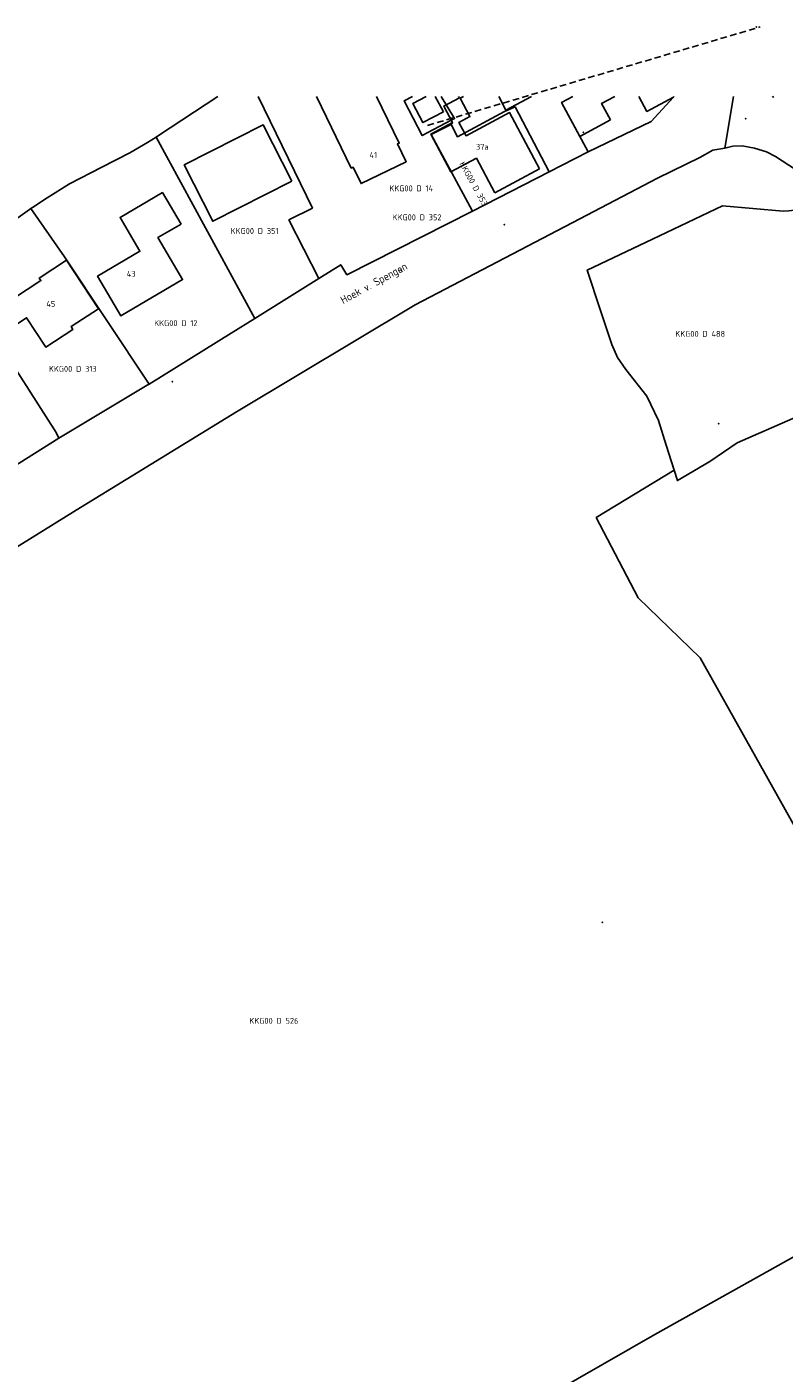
# Model space of a CAD drawing. Extents: x 122000 to 123017, y 463500 to 464011.
# Tile 11 of 13: x 122555 to 122670, y 463806 to 464011. Entities that reach past the tile are written whole.
import ezdxf
from ezdxf.enums import TextEntityAlignment as Align

# ---------------------------------------------------------------- set-up
doc = ezdxf.new("R2010")
doc.units = 0
doc.header["$LTSCALE"] = 4
doc.linetypes.add('STIPPELFIJN', pattern=[0.375, 0.25, -0.125])
doc.layers.get('0').update_dxf_attribs({"linetype": 'CONTINUOUS'})
for name, color, linetype in [('BIJPIJL', 8, 'STIPPELFIJN'), ('BOUWT01', 1, 'CONTINUOUS'), ('BOUWT11', 7, 'CONTINUOUS'), ('G01', 3, 'CONTINUOUS'), ('G04', 7, 'CONTINUOUS'), ('TEK-D01', 7, 'CONTINUOUS'), ('TEK-D02', 7, 'CONTINUOUS'), ('TEK-D06', 7, 'CONTINUOUS')]:
    doc.layers.add(name, color=color, linetype=linetype)
doc.styles.add('ISO', font='ISO')
doc.styles.get("Standard").update_dxf_attribs({"font": 'ISO'})

# ---------------------------------------------------------------- blocks, each defined once
blk = doc.blocks.new('PERC')
at = {"color": 0}
blk.add_point((50, 15), dxfattribs=at)
at = {"color": 0, "style": 'ISO'}
blk.add_attdef('PERC', (50.6, 15), '', height=0.9, dxfattribs=at)

msp = doc.modelspace()

# ---------------------------------------------------------------- linework, layer by layer
at = {"layer": 'BIJPIJL', "linetype": 'STIPPELFIJN'}
msp.add_line((122615.855, 463995.585), (122666.455, 464010.585), dxfattribs=at)
at = {"layer": 'BOUWT01'}
for points in [[(122598.927, 464000), (122604.218, 463989.088), (122604.51, 463989.23), (122605.716, 463986.742), (122612.57, 463990.065), (122611.256, 463992.773), (122611.533, 463992.907), (122608.093, 464000)], [(122615.649, 464000), (122613.606, 463998.928), (122615.135, 463996.013), (122618.247, 463997.646)], [(122618.247, 463997.646), (122617.012, 464000)], [(122626.671, 464000), (122627.761, 463997.908), (122631.681, 464000)], [(122637.923, 464000), (122636.231, 463999.097), (122639.035, 463993.917)], [(122644.319, 464000), (122642.332, 463998.945), (122643.69, 463996.436)], [(122653.189, 464000), (122653.239, 463999.905), (122649.212, 463997.724), (122648.003, 464000)], [(122620.678, 463999.799), (122618.296, 463998.528), (122619.627, 463996.032), (122616.342, 463994.279), (122619.407, 463988.534), (122623.282, 463990.601), (122626.086, 463985.346)], [(122632.895, 463988.978), (122628.328, 463997.539), (122621.701, 463994.004), (122620.616, 463996.038), (122622.273, 463996.922), (122620.778, 463999.725)], [(122643.69, 463996.436), (122639.035, 463993.917)], [(122595.189, 463987.106), (122590.841, 463995.675), (122578.816, 463989.573), (122583.165, 463981.004), (122595.189, 463987.106)], [(122626.086, 463985.346), (122632.895, 463988.978)], [(122578.326, 463980.554), (122575.506, 463985.365), (122569.046, 463981.579), (122572.069, 463976.422), (122565.625, 463972.645), (122569.161, 463966.612), (122578.558, 463972.12), (122574.819, 463978.498), (122578.326, 463980.554)], [(122552.852, 463969.238), (122550.871, 463972.251), (122546.988, 463969.698), (122550.895, 463963.719), (122554.829, 463966.29), (122557.745, 463961.828), (122561.877, 463964.528), (122561.602, 463964.946), (122565.788, 463967.681), (122560.916, 463975.084), (122556.763, 463972.351), (122557.022, 463971.958), (122552.852, 463969.238)]]:
    msp.add_lwpolyline(points, dxfattribs=at)
at = {"layer": 'BOUWT11'}
for points in [[(122620.571, 464000), (122620.678, 463999.799)], [(122621.294, 464000), (122620.778, 463999.725)]]:
    msp.add_lwpolyline(points, dxfattribs=at)
at = {"layer": 'G01'}
for points in [[(122590.09, 464000), (122598.312, 463982.995), (122594.745, 463981.206), (122599.284, 463972.287)], [(122613.566, 464000), (122612.271, 463999.321), (122615.036, 463994.045), (122619.45, 463996.363)], [(122617.923, 464000), (122619.955, 463996.628), (122619.45, 463996.363)], [(122626.666, 464000), (122627.805, 463997.809)], [(122637.923, 464000), (122636.231, 463999.097), (122640.303, 463991.574)], [(122640.303, 463991.574), (122649.869, 463996.166), (122653.239, 463999.905), (122653.354, 464000)], [(122661.048, 463992.101), (122662.413, 464000)], [(122668.285, 464000), (122668.353, 463999.897), (122668.516, 464000)], [(122619.43, 463995.729), (122620.386, 463993.869), (122627.546, 463997.695), (122627.805, 463997.809)], [(122627.805, 463997.809), (122629.153, 463998.404), (122634.323, 463988.503)], [(122622.67, 463982.519), (122616.366, 463994.185), (122619.43, 463995.729)], [(122619.43, 463995.729), (122619.627, 463996.032), (122619.45, 463996.363)], [(122574.552, 463993.812), (122589.54, 463966.192)], [(122434.821, 463867.517), (122438.63, 463868.578), (122443.823, 463870.575), (122456.074, 463876.2), (122481.795, 463889.361), (122500.491, 463899.745), (122520.42, 463911.016), (122545.188, 463926.337), (122562.363, 463937.011), (122586.777, 463951.961), (122613.979, 463968.258), (122639, 463981.377), (122650.832, 463987.555), (122657.26, 463990.69), (122659.271, 463991.844), (122661.048, 463992.101)], [(122661.048, 463992.101), (122662.275, 463992.413), (122663.7, 463992.498), (122665.596, 463992.129), (122667.389, 463991.586), (122668.806, 463990.871), (122675.012, 463986.807), (122677.575, 463988.281), (122686.345, 463993.245)], [(122634.323, 463988.503), (122640.303, 463991.574)], [(122622.67, 463982.519), (122634.323, 463988.503)], [(122573.466, 463956.214), (122560.606, 463975.56), (122555.479, 463982.918)], [(122599.284, 463972.287), (122602.622, 463974.375), (122603.581, 463972.84), (122622.67, 463982.519)], [(122669.969, 463982.538), (122660.715, 463983.319), (122650.082, 463978.266), (122640.151, 463973.571), (122642.119, 463967.54), (122643.86, 463962.211), (122644.736, 463960.273), (122646.016, 463958.44), (122649.203, 463954.344), (122650.977, 463950.653), (122652.157, 463946.913), (122653.362, 463943.104)], [(122673.224, 463983.119), (122672.434, 463982.861), (122671.624, 463982.677), (122670.8, 463982.569), (122669.969, 463982.538)], [(122589.54, 463966.192), (122599.284, 463972.287)], [(122546.069, 463969.441), (122549.689, 463963.828), (122559.35, 463948.81), (122559.751, 463947.989)], [(122573.466, 463956.214), (122585.949, 463963.946), (122589.54, 463966.192)], [(122559.751, 463947.989), (122573.201, 463956.051)], [(122573.201, 463956.051), (122573.466, 463956.214)], [(122653.362, 463943.104), (122653.868, 463941.505), (122658.804, 463944.413), (122662.961, 463947.239), (122675.81, 463952.876), (122675.858, 463952.897)], [(122517.758, 463923.57), (122523.083, 463927.214), (122529.317, 463930.9), (122536.248, 463934.254), (122544.741, 463938.867), (122553.715, 463944.176), (122559.751, 463947.989)], [(122653.362, 463943.104), (122641.502, 463935.886), (122647.877, 463923.641), (122657.3, 463914.513), (122676.861, 463879.638), (122692.08, 463887.85), (122703.229, 463893.827), (122731.379, 463909.101)], [(122435.787, 463691.822), (122474.437, 463713.426), (122532.232, 463745.384), (122568.544, 463765.637), (122619.278, 463793.642), (122650.419, 463811.474), (122677.71, 463826.744), (122710.256, 463845.186), (122724.3, 463852.742), (122756.081, 463869.642)]]:
    msp.add_lwpolyline(points, dxfattribs=at)
at = {"layer": 'G04'}
for points in [[(122574.552, 463993.812), (122574.902, 463994.031), (122583.916, 464000)], [(122555.479, 463982.918), (122555.743, 463983.102), (122557.956, 463984.582), (122561.339, 463986.669), (122566.294, 463989.22), (122570.527, 463991.426), (122573.233, 463992.988), (122574.552, 463993.812)], [(122544.725, 463974.481), (122545.202, 463974.84), (122547.511, 463976.721), (122553.123, 463981.27), (122555.285, 463982.782)], [(122555.285, 463982.782), (122555.479, 463982.918)]]:
    msp.add_lwpolyline(points, dxfattribs=at)

# ---------------------------------------------------------------- block references
at = {"layer": 'TEK-D01'}
ref = msp.add_blockref('PERC', (122615.855, 463995.585), dxfattribs=at)
ref.add_attrib('PERC', 'KKG00 D 14', dxfattribs={"layer": '0', "color": 0, "height": 0.9, "style": 'ISO'}).set_placement((122613.355, 463986.001), align=Align.MIDDLE)
ref = msp.add_blockref('PERC', (122614.236, 463981.592), dxfattribs=at)
ref.add_attrib('PERC', 'KKG00 D 352', dxfattribs={"layer": '0', "color": 0, "height": 0.9, "style": 'ISO'}).set_placement((122614.236, 463981.592), align=Align.MIDDLE)
ref = msp.add_blockref('PERC', (122589.519, 463979.517), dxfattribs=at)
ref.add_attrib('PERC', 'KKG00 D 351', dxfattribs={"layer": '0', "color": 0, "height": 0.9, "style": 'ISO'}).set_placement((122589.519, 463979.517), align=Align.MIDDLE)
ref = msp.add_blockref('PERC', (122622.847, 463986.696), dxfattribs=dict(at, rotation=298.871017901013))
ref.add_attrib('PERC', 'KKG00 D 353', dxfattribs={"layer": '0', "color": 0, "height": 0.9, "rotation": 298.87102, "style": 'ISO'}).set_placement((122622.847, 463986.696), align=Align.MIDDLE)
ref = msp.add_blockref('PERC', (122577.544, 463965.482), dxfattribs=at)
ref.add_attrib('PERC', 'KKG00 D 12', dxfattribs={"layer": '0', "color": 0, "height": 0.9, "style": 'ISO'}).set_placement((122577.544, 463965.482), align=Align.MIDDLE)
ref = msp.add_blockref('PERC', (122657.327, 463963.847), dxfattribs=at)
ref.add_attrib('PERC', 'KKG00 D 488', dxfattribs={"layer": '0', "color": 0, "height": 0.9, "style": 'ISO'}).set_placement((122657.327, 463963.847), align=Align.MIDDLE)
ref = msp.add_blockref('PERC', (122561.856, 463958.518), dxfattribs=at)
ref.add_attrib('PERC', 'KKG00 D 313', dxfattribs={"layer": '0', "color": 0, "height": 0.9, "style": 'ISO'}).set_placement((122561.856, 463958.518), align=Align.MIDDLE)
ref = msp.add_blockref('PERC', (122527.029, 463941.581), dxfattribs=at)
ref.add_attrib('PERC', 'KKG00 D 494', dxfattribs={"layer": '0', "color": 0, "height": 0.9, "style": 'ISO'}).set_placement((122527.029, 463941.581), align=Align.MIDDLE)
ref = msp.add_blockref('PERC', (122592.457, 463859.249), dxfattribs=at)
ref.add_attrib('PERC', 'KKG00 D 526', dxfattribs={"layer": '0', "color": 0, "height": 0.9, "style": 'ISO'}).set_placement((122592.457, 463859.249), align=Align.MIDDLE)

# ---------------------------------------------------------------- texts
at = {"layer": 'TEK-D02', "style": 'ISO'}
for s, p in [('37a', (122623.202, 463991.607)), ('41', (122607.009, 463990.355)), ('43', (122570.07, 463972.272)), ('45', (122557.838, 463967.684))]:
    msp.add_text(s, height=0.9, dxfattribs=at).set_placement(p, align=Align.BOTTOM_LEFT)
at = {"layer": 'TEK-D06'}
msp.add_text('Hoek v. Spengen', height=1.2, rotation=28.61503, dxfattribs=at).set_placement((122603.178, 463968.041), align=Align.BOTTOM_LEFT)

doc.saveas('drawing.dxf')
